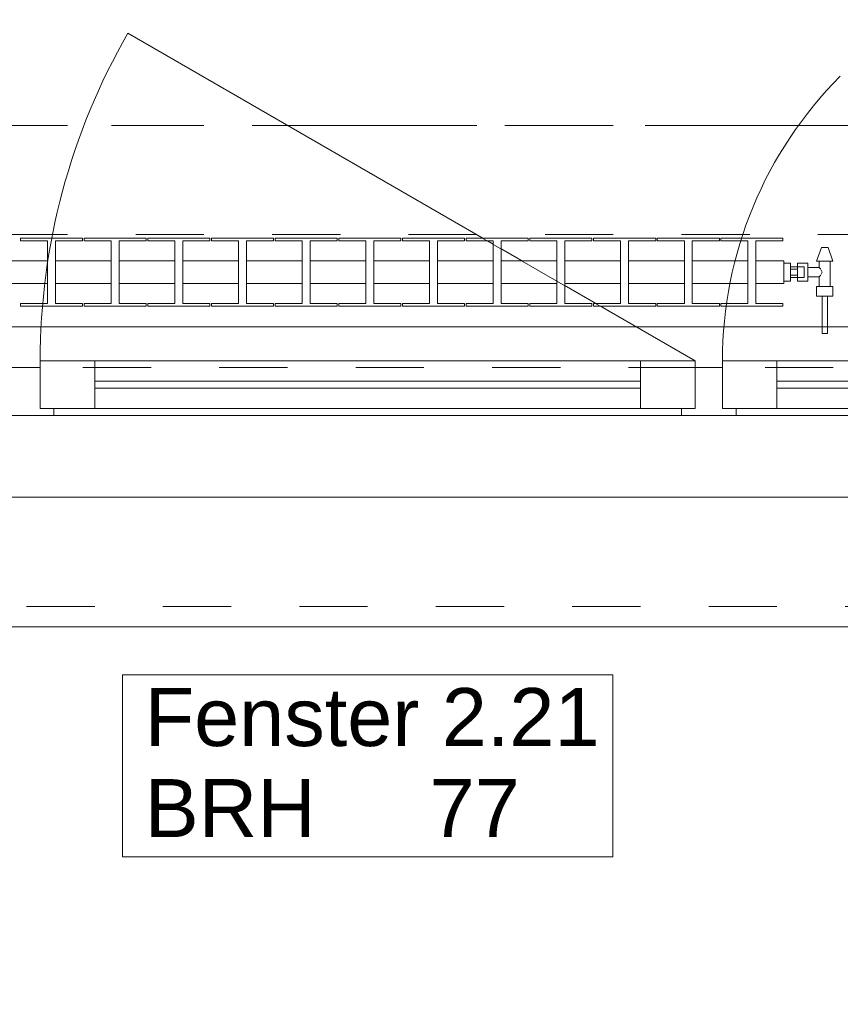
# Model space of a CAD drawing. Header units: metres. Extents: x -4 to 100, y -11 to 17.
# Tile 95 of 256: x 9.01 to 10.21, y -0.74 to 0.7. Entities that reach past the tile are written whole.
import ezdxf

# ---------------------------------------------------------------- set-up
doc = ezdxf.new("R2010")
doc.units = ezdxf.units.M
doc.header["$MEASUREMENT"] = 0
for name, pattern in [('Achse', [0.2, 0.1, -0.05, 0, -0.05]), ('Strichlinie doppelt', [0.546806, 0.264583, -0.105833, 0.070556, -0.105833]), ('Strichlinie eng', [0.115, 0.075, -0.04]), ('Untersicht', [0.1, 0.075, -0.025]), ('Wipeout_Contour', [1, 0, -1])]:
    doc.linetypes.add(name, pattern=pattern)
for name, color, linetype in [('152 - Bemaßung_ Beschriftung.Ausbau', 7, 'Continuous'), ('451 - Universal.Achsen Raster', 7, 'Continuous'), ('603 - Struktur.Bodenplatte_ Decke Roh', 7, 'Continuous'), ('604 - Struktur.Wand Aussen', 7, 'Continuous'), ('608 - Struktur.Träger', 7, 'Continuous'), ('650 - Abdeckung.Fußboden Aufbau', 7, 'Continuous'), ('801 - HKLSE.Heizung_ Klima_ Lüftung', 7, 'Continuous'), ('Neubau_653 - Abdeckung.TB Verkofferung', 7, 'Continuous')]:
    doc.layers.add(name, color=color, linetype=linetype)
doc.styles.add('ERSTELLTER_STIL_2', font='txt')
doc.dimstyles.new('ERSTELLTER_STIL__5', dxfattribs={"dimtxt": 0.1, "dimasz": 0.0532, "dimexe": 0.18, "dimexo": 0.0625, "dimgap": 0, "dimtad": 1, "dimtih": 1, "dimtoh": 1, "dimzin": 0, "dimdsep": 46, "dimtxsty": 'ERSTELLTER_STIL_2', "dimblk": 'ARROWHEAD_2', "dimblk1": 'ARROWHEAD_2', "dimblk2": 'ARROWHEAD_2', "dimcen": 0.09, "dimse1": 1, "dimse2": 1, "dimclrd": 7, "dimclre": 7, "dimclrt": 7, "dimazin": 0, "dimtfac": 1, "dimtdec": 4, "dimtmove": 0, "dimatfit": 3, "dimfxl": 1, "dimtolj": 1, "dimtzin": 0, "dimarcsym": 0})

# ---------------------------------------------------------------- blocks, each defined once
blk = doc.blocks.new('*D446')
at = {"layer": '152 - Bemaßung_ Beschriftung.Ausbau', "color": 7, "linetype": 'Continuous', "lineweight": 5}
for p, q in [((7.12, -4.1125), (7.12, -4.0075)), ((8.32, -4.1125), (8.32, -4.0075)), ((7.1402, -4.025), (7.0998, -4.095)), ((8.3402, -4.025), (8.2998, -4.095)), ((4.72, -4.06), (7.12, -4.06)), ((7.12, -4.06), (8.32, -4.06)), ((8.32, -4.06), (10.72, -4.06))]:
    blk.add_line(p, q, dxfattribs=at)
at = {"layer": '152 - Bemaßung_ Beschriftung.Ausbau', "color": 7, "lineweight": 5, "insert": (7.587, -4.04), "char_height": 0.1, "attachment_point": 7, "style": 'ERSTELLTER_STIL_2'}
blk.add_mtext('\\A1;{\\pql;\\fArial|b0|i0|c0|p38;1,20}', dxfattribs=at)
blk = doc.blocks.new('ARROWHEAD_2')
at = {"color": 0, "linetype": 'Continuous', "lineweight": 0}
for p, q in [((-0.378, -0.655), (0.378, 0.655)), ((0, 0), (-1, 0))]:
    blk.add_line(p, q, dxfattribs=at)
blk = doc.blocks.new('*D447')
at = {"layer": '152 - Bemaßung_ Beschriftung.Ausbau', "color": 7, "linetype": 'Continuous', "lineweight": 5}
for p, q in [((8.3402, -4.025), (8.2998, -4.095)), ((10.7402, -4.025), (10.6998, -4.095)), ((8.32, -4.06), (10.72, -4.06))]:
    blk.add_line(p, q, dxfattribs=at)
at = {"layer": '152 - Bemaßung_ Beschriftung.Ausbau', "color": 7, "lineweight": 5, "char_height": 0.1, "attachment_point": 7, "style": 'ERSTELLTER_STIL_2'}
for s, insert in [('\\A1;{\\pql;\\fArial|b0|i0|c0|p38;2,40}', (9.387, -4.04)), ('\\A1;{\\pql;\\fArial|b0|i0|c0|p38;2,01}', (9.387, -4.18))]:
    blk.add_mtext(s, dxfattribs=dict(at, insert=insert))
blk = doc.blocks.new('*D448')
at = {"layer": '152 - Bemaßung_ Beschriftung.Ausbau', "color": 7, "linetype": 'Continuous', "lineweight": 5}
for p, q in [((10.72, -4.1125), (10.72, -4.0075)), ((11.92, -4.1125), (11.92, -4.0075)), ((10.7402, -4.025), (10.6998, -4.095)), ((11.9402, -4.025), (11.8998, -4.095)), ((8.32, -4.06), (10.72, -4.06)), ((10.72, -4.06), (11.92, -4.06)), ((11.92, -4.06), (14.32, -4.06))]:
    blk.add_line(p, q, dxfattribs=at)
at = {"layer": '152 - Bemaßung_ Beschriftung.Ausbau', "color": 7, "lineweight": 5, "insert": (11.187, -4.04), "char_height": 0.1, "attachment_point": 7, "style": 'ERSTELLTER_STIL_2'}
blk.add_mtext('\\A1;{\\pql;\\fArial|b0|i0|c0|p38;1,20}', dxfattribs=at)
blk = doc.blocks.new('*D482')
at = {"layer": '152 - Bemaßung_ Beschriftung.Ausbau', "color": 7, "linetype": 'Continuous', "lineweight": 5}
for p, q in [((7.655, -4.6125), (7.655, -4.5075)), ((7.805, -4.6125), (7.805, -4.5075)), ((7.6752, -4.525), (7.6348, -4.595)), ((7.8252, -4.525), (7.7848, -4.595)), ((4.195, -4.56), (7.655, -4.56)), ((7.655, -4.56), (7.805, -4.56)), ((7.805, -4.56), (11.245, -4.56))]:
    blk.add_line(p, q, dxfattribs=at)
blk = doc.blocks.new('*D483')
at = {"layer": '152 - Bemaßung_ Beschriftung.Ausbau', "color": 7, "linetype": 'Continuous', "lineweight": 5}
for p, q in [((7.8252, -4.525), (7.7848, -4.595)), ((11.2652, -4.525), (11.2248, -4.595)), ((7.805, -4.56), (11.245, -4.56))]:
    blk.add_line(p, q, dxfattribs=at)
at = {"layer": '152 - Bemaßung_ Beschriftung.Ausbau', "color": 7, "lineweight": 5, "char_height": 0.1, "attachment_point": 7, "style": 'ERSTELLTER_STIL_2'}
for s, insert in [('\\A1;{\\pql;\\fArial|b0|i0|c0|p38;3,44}', (9.3161, -4.54)), ('\\A1;{\\pql;\\fArial|b0|i0|c0|p38;15}', (11.073, -4.54))]:
    blk.add_mtext(s, dxfattribs=dict(at, insert=insert))
blk = doc.blocks.new('*D484')
at = {"layer": '152 - Bemaßung_ Beschriftung.Ausbau', "color": 7, "linetype": 'Continuous', "lineweight": 5}
for p, q in [((11.245, -4.6125), (11.245, -4.5075)), ((11.2652, -4.525), (11.2248, -4.595)), ((11.4152, -4.525), (11.3748, -4.595)), ((7.805, -4.56), (11.245, -4.56)), ((11.245, -4.56), (11.395, -4.56))]:
    blk.add_line(p, q, dxfattribs=at)
blk = doc.blocks.new('*D526')
at = {"layer": '152 - Bemaßung_ Beschriftung.Ausbau', "color": 7, "linetype": 'Continuous', "lineweight": 5}
for p, q in [((7.88, -5.1125), (7.88, -5.0075)), ((11.18, -5.1125), (11.18, -5.0075)), ((7.9002, -5.025), (7.8598, -5.095)), ((11.2002, -5.025), (11.1598, -5.095)), ((7.58, -5.06), (7.88, -5.06)), ((7.88, -5.06), (11.18, -5.06)), ((11.18, -5.06), (11.48, -5.06))]:
    blk.add_line(p, q, dxfattribs=at)
at = {"layer": '152 - Bemaßung_ Beschriftung.Ausbau', "color": 7, "lineweight": 5, "insert": (9.397, -5.04), "char_height": 0.1, "attachment_point": 7, "style": 'ERSTELLTER_STIL_2'}
blk.add_mtext('\\A1;{\\pql;\\fArial|b0|i0|c0|p38;3,30}', dxfattribs=at)
blk = doc.blocks.new('*D562')
at = {"layer": '152 - Bemaßung_ Beschriftung.Ausbau', "color": 7, "linetype": 'Continuous', "lineweight": 5}
for p, q in [((-0.165, -6.1125), (-0.165, -6.0075)), ((62.425, -6.1125), (62.425, -6.0075)), ((-0.1448, -6.025), (-0.1852, -6.095)), ((62.4048, -6.095), (62.4452, -6.025)), ((-0.1992, -6.06), (-0.165, -6.06)), ((-0.165, -6.06), (62.425, -6.06)), ((62.425, -6.06), (62.4593, -6.06))]:
    blk.add_line(p, q, dxfattribs=at)
at = {"layer": '152 - Bemaßung_ Beschriftung.Ausbau', "color": 7, "lineweight": 5, "insert": (30.959, -6.04), "char_height": 0.1, "attachment_point": 7, "style": 'ERSTELLTER_STIL_2'}
blk.add_mtext('\\A1;{\\pql;\\fArial|b0|i0|c0|p38;62,59}', dxfattribs=at)
blk = doc.blocks.new('*D747')
at = {"layer": '152 - Bemaßung_ Beschriftung.Ausbau', "color": 7, "linetype": 'Continuous', "lineweight": 5}
for p, q in [((-0.165, -5.6125), (-0.165, -5.5075)), ((43.74, -5.6125), (43.74, -5.5075)), ((-0.1448, -5.525), (-0.1852, -5.595)), ((43.7602, -5.525), (43.7198, -5.595)), ((-0.1992, -5.56), (-0.165, -5.56)), ((-0.165, -5.56), (43.74, -5.56)), ((43.74, -5.56), (43.89, -5.56))]:
    blk.add_line(p, q, dxfattribs=at)
at = {"layer": '152 - Bemaßung_ Beschriftung.Ausbau', "color": 7, "lineweight": 5, "char_height": 0.1, "attachment_point": 7, "style": 'ERSTELLTER_STIL_2'}
for s, insert in [('\\A1;{\\pql;\\fArial|b0|i0|c0|p38;43,90\\fArial|b0|i0|c0|p38;\\A1{\\H.66x;\\S5^  ;}}', (21.5915, -5.5594)), ('\\A1;{\\pql;\\fArial|b0|i0|c0|p38;15}', (43.7399, -5.5505))]:
    blk.add_mtext(s, dxfattribs=dict(at, insert=insert))

msp = doc.modelspace()

# ---------------------------------------------------------------- linework, layer by layer
at = {"layer": '451 - Universal.Achsen Raster', "color": 160, "linetype": 'Strichlinie doppelt', "lineweight": 9, "true_color": 0x3232ff}
msp.add_line((64.935, 0.55), (-3.175, 0.55), dxfattribs=at)
at = {"layer": '603 - Struktur.Bodenplatte_ Decke Roh', "color": 7, "linetype": 'Continuous', "lineweight": 18, "flags": 128}
msp.add_lwpolyline([(-0.015, 13.695), (-0.015, 0.005), (43.89, 0.005)], dxfattribs=at)
at = {"layer": '604 - Struktur.Wand Aussen', "color": 7, "linetype": 'Continuous', "lineweight": 13}
for p, q in [((9.04, 0.135), (9.04, 0.205)), ((9.04, 0.205), (9.12, 0.205)), ((9.12, 0.205), (9.92, 0.205)), ((9.12, 0.205), (9.12, 0.135)), ((9.92, 0.135), (9.92, 0.205)), ((9.92, 0.205), (10, 0.205)), ((10, 0.205), (10, 0.135)), ((10.04, 0.135), (10.04, 0.205)), ((10.04, 0.205), (10.12, 0.205)), ((10.12, 0.205), (10.55, 0.205)), ((10.12, 0.205), (10.12, 0.135)), ((9, 0.195), (9.02, 0.195)), ((9.02, 0.195), (9.04, 0.195)), ((9.04, 0.195), (9.04, 0.135)), ((10, 0.135), (10, 0.195)), ((10, 0.195), (10.02, 0.195)), ((10.02, 0.195), (10.04, 0.195)), ((10.04, 0.195), (10.04, 0.135)), ((9.12, 0.175), (9.92, 0.175)), ((10.12, 0.175), (10.55, 0.175)), ((9.92, 0.165), (9.12, 0.165)), ((10.55, 0.165), (10.12, 0.165)), ((9.04, 0.135), (9.06, 0.135)), ((9.12, 0.135), (9.04, 0.135)), ((9.06, 0.135), (9.06, 0.125)), ((9.92, 0.135), (9.12, 0.135)), ((10, 0.135), (9.92, 0.135)), ((9.98, 0.125), (9.98, 0.135)), ((9.98, 0.135), (10, 0.135)), ((10.04, 0.135), (10.06, 0.135)), ((10.12, 0.135), (10.04, 0.135)), ((10.06, 0.135), (10.06, 0.125)), ((10.55, 0.135), (10.12, 0.135)), ((9.02, 0.125), (8.98, 0.125)), ((9.06, 0.125), (9.02, 0.125)), ((9.98, 0.125), (9.06, 0.125)), ((10.02, 0.125), (9.98, 0.125)), ((10.06, 0.125), (10.02, 0.125)), ((10.61, 0.125), (10.06, 0.125))]:
    msp.add_line(p, q, dxfattribs=at)
at = {"layer": '604 - Struktur.Wand Aussen', "color": 7, "linetype": 'Strichlinie eng', "lineweight": 9}
msp.add_line((8.42, -0.155), (10.62, -0.155), dxfattribs=at)
at = {"layer": '604 - Struktur.Wand Aussen', "color": 7, "linetype": 'Continuous', "lineweight": 9}
msp.add_line((8.42, -0.185), (10.62, -0.185), dxfattribs=at)
at = {"layer": '604 - Struktur.Wand Aussen', "color": 7, "linetype": 'Continuous', "lineweight": 9, "flags": 128}
msp.add_lwpolyline([(9.1606, -0.5221), (9.8794, -0.5221), (9.8794, -0.3886), (9.8794, -0.255), (9.1606, -0.255), (9.1606, -0.3886)], close=True, dxfattribs=at)
at = {"layer": '608 - Struktur.Träger', "color": 7, "linetype": 'Achse', "lineweight": 9}
msp.add_line((0.38, 0.55), (61.88, 0.55), dxfattribs=at)
at = {"layer": '650 - Abdeckung.Fußboden Aufbau', "color": 7, "linetype": 'Continuous', "lineweight": 13, "flags": 128}
msp.add_lwpolyline([(7.805, 0.71), (7.89, 0.71), (7.89, 0.255), (11.17, 0.255), (11.17, 0.71), (11.245, 0.71), (11.245, 5.19), (11.17, 5.19), (11.17, 5.8725), (10.07, 5.8725)], dxfattribs=at)
at = {"layer": 'Neubau_653 - Abdeckung.TB Verkofferung', "color": 1, "linetype": 'Untersicht', "lineweight": 9}
msp.add_line((0.7025, 0.195), (29.33, 0.195), dxfattribs=at)

# ---------------------------------------------------------------- texts
at = {"layer": '604 - Struktur.Wand Aussen', "color": 7, "lineweight": 9, "char_height": 0.085, "style": 'ERSTELLTER_STIL_2'}
for s, insert, attachment_point in [('\\A1;{\\pql;\\pt0;\\fArial|b0|i0|c0|p38;Fenster 2.21}', (9.1932, -0.3608), 7), ('\\A1;{\\pql;\\pt0;\\fArial|b0|i0|c0|p38;}', (9.7399, -0.3886), 1), ('\\A1;{\\pql;\\pt0;\\fArial|b0|i0|c0|p38;BRH}', (9.1932, -0.408), 1), ('\\A1;{\\pql;\\pt0,0.05;\\fArial|b0|i0|c0|p38;77\\fArial|b0|i0|c0|p38;\\A1{\\H.66x;\\S^  ;}\\fArial|b0|i0|c0|p38;\\fArial|b0|i0|c0|p38;\\A1{\\H.66x;\\S^  ;}}', (9.6109, -0.408), 1)]:
    msp.add_mtext(s, dxfattribs=dict(at, insert=insert, attachment_point=attachment_point))

# ---------------------------------------------------------------- dimensions: what is measured, and where the dimension line sits
at = {"layer": '152 - Bemaßung_ Beschriftung.Ausbau', "color": 7, "linetype": 'Continuous', "lineweight": 5}
for base, p1, p2, picture, middle in [((8.32, -4.06), (7.12, 0.125), (8.32, 0.125), '*D446', (7.7169, -3.99)), ((10.72, -4.06), (8.32, 0.125), (10.72, 0.125), '*D447', (9.5169, -3.99)), ((11.92, -4.06), (10.72, 0.125), (11.92, 0.125), '*D448', (11.3169, -3.99)), ((62.425, -6.06), (-0.165, -0.145), (62.425, -0.145), '*D562', (31.127, -5.99)), ((43.7400000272, -5.5599999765), (-0.165, -0.145), (43.7400000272, -0.145), '*D747', (21.8945452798, -5.4899999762))]:
    dim = msp.add_linear_dim(base=base, p1=p1, p2=p2, angle=0, dimstyle='ERSTELLTER_STIL__5', dxfattribs=at)
    dim.commit()
    dim.dimension.update_dxf_attribs({"geometry": picture, "text_midpoint": middle, "dimtype": 160})

# ---------------------------------------------------------------- next in the draw order: wipeouts: each hides what was drawn before it
at = {"color": 254, "linetype": 'Wipeout_Contour', "lineweight": 0, "ltscale": 2305.024682}
msp.add_wipeout([(8.73, 0.3183), (8.7708, 0.3183), (8.7708, 0.2892), (8.7312, 0.2892), (8.7312, 0.285), (8.8222, 0.285), (8.8222, 0.2892), (8.7825, 0.2892), (8.7825, 0.3183), (8.8642, 0.3183), (8.8642, 0.2892), (8.8245, 0.2892), (8.8245, 0.285), (8.9155, 0.285), (8.9155, 0.2892), (8.8758, 0.2892), (8.8758, 0.3183), (8.9575, 0.3183), (8.9575, 0.2892), (8.9178, 0.2892), (8.9178, 0.285), (9.0088, 0.285), (9.0088, 0.2892), (8.9692, 0.2892), (8.9692, 0.3183), (9.0508, 0.3183), (9.0508, 0.2892), (9.0112, 0.2892), (9.0112, 0.285), (9.1022, 0.285), (9.1022, 0.2892), (9.0625, 0.2892), (9.0625, 0.3183), (9.1442, 0.3183), (9.1442, 0.2892), (9.1045, 0.2892), (9.1045, 0.285), (9.1955, 0.285), (9.1955, 0.2892), (9.1558, 0.2892), (9.1558, 0.3183), (9.2375, 0.3183), (9.2375, 0.2892), (9.1978, 0.2892), (9.1978, 0.285), (9.2888, 0.285), (9.2888, 0.2892), (9.2492, 0.2892), (9.2492, 0.3183), (9.3308, 0.3183), (9.3308, 0.2892), (9.2912, 0.2892), (9.2912, 0.285), (9.3822, 0.285), (9.3822, 0.2892), (9.3425, 0.2892), (9.3425, 0.3183), (9.4242, 0.3183), (9.4242, 0.2892), (9.3845, 0.2892), (9.3845, 0.285), (9.4755, 0.285), (9.4755, 0.2892), (9.4358, 0.2892), (9.4358, 0.3183), (9.5175, 0.3183), (9.5175, 0.2892), (9.4778, 0.2892), (9.4778, 0.285), (9.5688, 0.285), (9.5688, 0.2892), (9.5292, 0.2892), (9.5292, 0.3183), (9.6108, 0.3183), (9.6108, 0.2892), (9.5712, 0.2892), (9.5712, 0.285), (9.6622, 0.285), (9.6622, 0.2892), (9.6225, 0.2892), (9.6225, 0.3183), (9.7042, 0.3183), (9.7042, 0.2892), (9.6645, 0.2892), (9.6645, 0.285), (9.7555, 0.285), (9.7555, 0.2892), (9.7158, 0.2892), (9.7158, 0.3183), (9.7975, 0.3183), (9.7975, 0.2892), (9.7578, 0.2892), (9.7578, 0.285), (9.8488, 0.285), (9.8488, 0.2892), (9.8092, 0.2892), (9.8092, 0.3183), (9.8908, 0.3183), (9.8908, 0.2892), (9.8512, 0.2892), (9.8512, 0.285), (9.9422, 0.285), (9.9422, 0.2892), (9.9025, 0.2892), (9.9025, 0.3183), (9.9842, 0.3183), (9.9842, 0.2892), (9.9445, 0.2892), (9.9445, 0.285), (10.0355, 0.285), (10.0355, 0.2892), (9.9958, 0.2892), (9.9958, 0.3183), (10.0775, 0.3183), (10.0775, 0.2892), (10.0378, 0.2892), (10.0378, 0.285), (10.1288, 0.285), (10.1288, 0.2892), (10.0892, 0.2892), (10.0892, 0.3183), (10.13, 0.3183), (10.13, 0.3517), (10.0892, 0.3517), (10.0892, 0.3808), (10.1288, 0.3808), (10.1288, 0.385), (10.0378, 0.385), (10.0378, 0.3808), (10.0775, 0.3808), (10.0775, 0.3517), (9.9958, 0.3517), (9.9958, 0.3808), (10.0355, 0.3808), (10.0355, 0.385), (9.9445, 0.385), (9.9445, 0.3808), (9.9842, 0.3808), (9.9842, 0.3517), (9.9025, 0.3517), (9.9025, 0.3808), (9.9422, 0.3808), (9.9422, 0.385), (9.8512, 0.385), (9.8512, 0.3808), (9.8908, 0.3808), (9.8908, 0.3517), (9.8092, 0.3517), (9.8092, 0.3808), (9.8488, 0.3808), (9.8488, 0.385), (9.7578, 0.385), (9.7578, 0.3808), (9.7975, 0.3808), (9.7975, 0.3517), (9.7158, 0.3517), (9.7158, 0.3808), (9.7555, 0.3808), (9.7555, 0.385), (9.6645, 0.385), (9.6645, 0.3808), (9.7042, 0.3808), (9.7042, 0.3517), (9.6225, 0.3517), (9.6225, 0.3808), (9.6622, 0.3808), (9.6622, 0.385), (9.5712, 0.385), (9.5712, 0.3808), (9.6108, 0.3808), (9.6108, 0.3517), (9.5292, 0.3517), (9.5292, 0.3808), (9.5688, 0.3808), (9.5688, 0.385), (9.4778, 0.385), (9.4778, 0.3808), (9.5175, 0.3808), (9.5175, 0.3517), (9.4358, 0.3517), (9.4358, 0.3808), (9.4755, 0.3808), (9.4755, 0.385), (9.3845, 0.385), (9.3845, 0.3808), (9.4242, 0.3808), (9.4242, 0.3517), (9.3425, 0.3517), (9.3425, 0.3808), (9.3822, 0.3808), (9.3822, 0.385), (9.2912, 0.385), (9.2912, 0.3808), (9.3308, 0.3808), (9.3308, 0.3517), (9.2492, 0.3517), (9.2492, 0.3808), (9.2888, 0.3808), (9.2888, 0.385), (9.1978, 0.385), (9.1978, 0.3808), (9.2375, 0.3808), (9.2375, 0.3517), (9.1558, 0.3517), (9.1558, 0.3808), (9.1955, 0.3808), (9.1955, 0.385), (9.1045, 0.385), (9.1045, 0.3808), (9.1442, 0.3808), (9.1442, 0.3517), (9.0625, 0.3517), (9.0625, 0.3808), (9.1022, 0.3808), (9.1022, 0.385), (9.0112, 0.385), (9.0112, 0.3808), (9.0508, 0.3808), (9.0508, 0.3517), (8.9692, 0.3517), (8.9692, 0.3808), (9.0088, 0.3808), (9.0088, 0.385), (8.9178, 0.385), (8.9178, 0.3808), (8.9575, 0.3808), (8.9575, 0.3517), (8.8758, 0.3517), (8.8758, 0.3808), (8.9155, 0.3808), (8.9155, 0.385), (8.8245, 0.385), (8.8245, 0.3808), (8.8642, 0.3808), (8.8642, 0.3517), (8.7825, 0.3517), (8.7825, 0.3808), (8.8222, 0.3808), (8.8222, 0.385), (8.7312, 0.385), (8.7312, 0.3808), (8.7708, 0.3808), (8.7708, 0.3517), (8.73, 0.3517)], dxfattribs=at).dxf.layer = '801 - HKLSE.Heizung_ Klima_ Lüftung'

# ---------------------------------------------------------------- next in the draw order: linework, layer by layer
at = {"layer": '604 - Struktur.Wand Aussen', "color": 7, "linetype": 'Continuous', "lineweight": 9}
msp.add_line((10, 0.205), (9.1686, 0.685), dxfattribs=at)
msp.add_arc((10, 0.205), 0.96, 150, 180, dxfattribs=at)
at = {"layer": '608 - Struktur.Träger', "color": 7, "linetype": 'Untersicht', "lineweight": 13}
msp.add_line((0.38, 0.39), (61.88, 0.39), dxfattribs=at)
at = {"layer": '801 - HKLSE.Heizung_ Klima_ Lüftung', "color": 7, "linetype": 'Continuous', "lineweight": 5}
for p, q in [((9.0112, 0.385), (9.1022, 0.385)), ((9.0112, 0.385), (9.1022, 0.385)), ((9.0112, 0.3808), (9.0112, 0.385)), ((9.0508, 0.3808), (9.0112, 0.3808)), ((9.0508, 0.2892), (9.0508, 0.3808)), ((9.1022, 0.3808), (9.0625, 0.3808)), ((9.0625, 0.3808), (9.0625, 0.2892)), ((9.1022, 0.385), (9.1022, 0.3808)), ((9.1045, 0.385), (9.1955, 0.385)), ((9.1045, 0.3808), (9.1045, 0.385)), ((9.1045, 0.385), (9.1955, 0.385)), ((9.1045, 0.3808), (9.1045, 0.385)), ((9.1442, 0.3808), (9.1045, 0.3808)), ((9.1442, 0.2892), (9.1442, 0.3808)), ((9.1955, 0.3808), (9.1558, 0.3808)), ((9.1558, 0.3808), (9.1558, 0.2892)), ((9.1955, 0.385), (9.1955, 0.3808)), ((9.1955, 0.385), (9.1955, 0.3808)), ((9.1978, 0.385), (9.2888, 0.385)), ((9.1978, 0.385), (9.2888, 0.385)), ((9.1978, 0.3808), (9.1978, 0.385)), ((9.2375, 0.3808), (9.1978, 0.3808)), ((9.2375, 0.2892), (9.2375, 0.3808)), ((9.2888, 0.3808), (9.2492, 0.3808)), ((9.2492, 0.3808), (9.2492, 0.2892)), ((9.2888, 0.385), (9.2888, 0.3808)), ((9.2912, 0.385), (9.3822, 0.385)), ((9.2912, 0.3808), (9.2912, 0.385)), ((9.2912, 0.385), (9.3822, 0.385)), ((9.2912, 0.3808), (9.2912, 0.385)), ((9.3308, 0.3808), (9.2912, 0.3808)), ((9.3308, 0.2892), (9.3308, 0.3808)), ((9.3822, 0.3808), (9.3425, 0.3808)), ((9.3425, 0.3808), (9.3425, 0.2892)), ((9.3822, 0.385), (9.3822, 0.3808)), ((9.3845, 0.385), (9.4755, 0.385)), ((9.3845, 0.385), (9.4755, 0.385)), ((9.3845, 0.3808), (9.3845, 0.385)), ((9.4242, 0.3808), (9.3845, 0.3808)), ((9.4242, 0.2892), (9.4242, 0.3808)), ((9.4755, 0.3808), (9.4358, 0.3808)), ((9.4358, 0.3808), (9.4358, 0.2892)), ((9.4755, 0.385), (9.4755, 0.3808)), ((9.4755, 0.385), (9.4755, 0.3808)), ((9.4778, 0.385), (9.5688, 0.385)), ((9.4778, 0.385), (9.5688, 0.385)), ((9.4778, 0.3808), (9.4778, 0.385)), ((9.5175, 0.3808), (9.4778, 0.3808)), ((9.5175, 0.2892), (9.5175, 0.3808)), ((9.5688, 0.3808), (9.5292, 0.3808)), ((9.5292, 0.3808), (9.5292, 0.2892)), ((9.5688, 0.385), (9.5688, 0.3808)), ((9.5688, 0.385), (9.5688, 0.3808)), ((9.5712, 0.385), (9.6622, 0.385)), ((9.5712, 0.3808), (9.5712, 0.385)), ((9.5712, 0.385), (9.6622, 0.385)), ((9.5712, 0.3808), (9.5712, 0.385)), ((9.6108, 0.3808), (9.5712, 0.3808)), ((9.6108, 0.2892), (9.6108, 0.3808)), ((9.6622, 0.3808), (9.6225, 0.3808)), ((9.6225, 0.3808), (9.6225, 0.2892)), ((9.6622, 0.385), (9.6622, 0.3808)), ((9.6645, 0.385), (9.7555, 0.385)), ((9.6645, 0.385), (9.7555, 0.385)), ((9.6645, 0.3808), (9.6645, 0.385)), ((9.7042, 0.3808), (9.6645, 0.3808)), ((9.7042, 0.2892), (9.7042, 0.3808)), ((9.7555, 0.3808), (9.7158, 0.3808)), ((9.7158, 0.3808), (9.7158, 0.2892)), ((9.7555, 0.385), (9.7555, 0.3808)), ((9.7578, 0.385), (9.8488, 0.385)), ((9.7578, 0.385), (9.8488, 0.385)), ((9.7578, 0.3808), (9.7578, 0.385)), ((9.7975, 0.3808), (9.7578, 0.3808)), ((9.7975, 0.2892), (9.7975, 0.3808)), ((9.8488, 0.3808), (9.8092, 0.3808)), ((9.8092, 0.3808), (9.8092, 0.2892)), ((9.8488, 0.385), (9.8488, 0.3808)), ((9.8488, 0.385), (9.8488, 0.3808)), ((9.8512, 0.385), (9.9422, 0.385)), ((9.8512, 0.3808), (9.8512, 0.385)), ((9.8512, 0.385), (9.9422, 0.385)), ((9.8512, 0.3808), (9.8512, 0.385)), ((9.8908, 0.3808), (9.8512, 0.3808)), ((9.8908, 0.2892), (9.8908, 0.3808)), ((9.9422, 0.3808), (9.9025, 0.3808)), ((9.9025, 0.3808), (9.9025, 0.2892)), ((9.9422, 0.385), (9.9422, 0.3808)), ((9.9445, 0.385), (10.0355, 0.385)), ((9.9445, 0.3808), (9.9445, 0.385)), ((9.9445, 0.385), (10.0355, 0.385)), ((9.9445, 0.3808), (9.9445, 0.385)), ((9.9842, 0.3808), (9.9445, 0.3808)), ((9.9842, 0.2892), (9.9842, 0.3808)), ((10.0355, 0.3808), (9.9958, 0.3808)), ((9.9958, 0.3808), (9.9958, 0.2892)), ((10.0355, 0.385), (10.0355, 0.3808)), ((10.0355, 0.385), (10.0355, 0.3808)), ((10.0378, 0.385), (10.1288, 0.385)), ((10.0378, 0.3808), (10.0378, 0.385)), ((10.0378, 0.385), (10.1288, 0.385)), ((10.0378, 0.3808), (10.0378, 0.385)), ((10.0775, 0.3808), (10.0378, 0.3808)), ((10.0775, 0.2892), (10.0775, 0.3808)), ((10.1288, 0.3808), (10.0892, 0.3808)), ((10.0892, 0.3808), (10.0892, 0.2892)), ((10.1288, 0.385), (10.1288, 0.3808)), ((8.9692, 0.3517), (9.0508, 0.3517)), ((9.0625, 0.3517), (9.1442, 0.3517)), ((9.1558, 0.3517), (9.2375, 0.3517)), ((9.2492, 0.3517), (9.3308, 0.3517)), ((9.3425, 0.3517), (9.4242, 0.3517)), ((9.4358, 0.3517), (9.5175, 0.3517)), ((9.5292, 0.3517), (9.6108, 0.3517)), ((9.6225, 0.3517), (9.7042, 0.3517)), ((9.7158, 0.3517), (9.7975, 0.3517)), ((9.8092, 0.3517), (9.8908, 0.3517)), ((9.9025, 0.3517), (9.9842, 0.3517)), ((9.9958, 0.3517), (10.0775, 0.3517)), ((8.9692, 0.3183), (9.0508, 0.3183)), ((9.0625, 0.3183), (9.1442, 0.3183)), ((9.1558, 0.3183), (9.2375, 0.3183)), ((9.2492, 0.3183), (9.3308, 0.3183)), ((9.3425, 0.3183), (9.4242, 0.3183)), ((9.4358, 0.3183), (9.5175, 0.3183)), ((9.5292, 0.3183), (9.6108, 0.3183)), ((9.6225, 0.3183), (9.7042, 0.3183)), ((9.7158, 0.3183), (9.7975, 0.3183)), ((9.8092, 0.3183), (9.8908, 0.3183)), ((9.9025, 0.3183), (9.9842, 0.3183)), ((9.9958, 0.3183), (10.0775, 0.3183)), ((9.0112, 0.285), (9.0112, 0.2892)), ((9.0112, 0.2892), (9.0508, 0.2892)), ((9.0625, 0.2892), (9.1022, 0.2892)), ((9.1022, 0.2892), (9.1022, 0.285)), ((9.1045, 0.285), (9.1045, 0.2892)), ((9.1045, 0.285), (9.1045, 0.2892)), ((9.1045, 0.2892), (9.1442, 0.2892)), ((9.1558, 0.2892), (9.1955, 0.2892)), ((9.1955, 0.2892), (9.1955, 0.285)), ((9.1955, 0.2892), (9.1955, 0.285)), ((9.1978, 0.285), (9.1978, 0.2892)), ((9.1978, 0.2892), (9.2375, 0.2892)), ((9.2492, 0.2892), (9.2888, 0.2892)), ((9.2888, 0.2892), (9.2888, 0.285)), ((9.2912, 0.285), (9.2912, 0.2892)), ((9.2912, 0.285), (9.2912, 0.2892)), ((9.2912, 0.2892), (9.3308, 0.2892)), ((9.3425, 0.2892), (9.3822, 0.2892)), ((9.3822, 0.2892), (9.3822, 0.285)), ((9.3845, 0.285), (9.3845, 0.2892)), ((9.3845, 0.2892), (9.4242, 0.2892)), ((9.4358, 0.2892), (9.4755, 0.2892)), ((9.4755, 0.2892), (9.4755, 0.285)), ((9.4755, 0.2892), (9.4755, 0.285)), ((9.4778, 0.285), (9.4778, 0.2892)), ((9.4778, 0.2892), (9.5175, 0.2892)), ((9.5292, 0.2892), (9.5688, 0.2892)), ((9.5688, 0.2892), (9.5688, 0.285)), ((9.5688, 0.2892), (9.5688, 0.285)), ((9.5712, 0.285), (9.5712, 0.2892)), ((9.5712, 0.285), (9.5712, 0.2892)), ((9.5712, 0.2892), (9.6108, 0.2892)), ((9.6225, 0.2892), (9.6622, 0.2892)), ((9.6622, 0.2892), (9.6622, 0.285)), ((9.6645, 0.285), (9.6645, 0.2892)), ((9.6645, 0.2892), (9.7042, 0.2892)), ((9.7158, 0.2892), (9.7555, 0.2892)), ((9.7555, 0.2892), (9.7555, 0.285)), ((9.7578, 0.285), (9.7578, 0.2892)), ((9.7578, 0.2892), (9.7975, 0.2892)), ((9.8092, 0.2892), (9.8488, 0.2892)), ((9.8488, 0.2892), (9.8488, 0.285)), ((9.8488, 0.2892), (9.8488, 0.285)), ((9.8512, 0.285), (9.8512, 0.2892)), ((9.8512, 0.285), (9.8512, 0.2892)), ((9.8512, 0.2892), (9.8908, 0.2892)), ((9.9025, 0.2892), (9.9422, 0.2892)), ((9.9422, 0.2892), (9.9422, 0.285)), ((9.9445, 0.285), (9.9445, 0.2892)), ((9.9445, 0.285), (9.9445, 0.2892)), ((9.9445, 0.2892), (9.9842, 0.2892)), ((9.9958, 0.2892), (10.0355, 0.2892)), ((10.0355, 0.2892), (10.0355, 0.285)), ((10.0355, 0.2892), (10.0355, 0.285)), ((10.0378, 0.285), (10.0378, 0.2892)), ((10.0378, 0.285), (10.0378, 0.2892)), ((10.0378, 0.2892), (10.0775, 0.2892)), ((9.1022, 0.285), (9.0112, 0.285)), ((9.1955, 0.285), (9.1045, 0.285)), ((9.2888, 0.285), (9.1978, 0.285)), ((9.3822, 0.285), (9.2912, 0.285)), ((9.4755, 0.285), (9.3845, 0.285)), ((9.5688, 0.285), (9.4778, 0.285)), ((9.6622, 0.285), (9.5712, 0.285)), ((9.7555, 0.285), (9.6645, 0.285)), ((9.8488, 0.285), (9.7578, 0.285)), ((9.9422, 0.285), (9.8512, 0.285)), ((10.0355, 0.285), (9.9445, 0.285))]:
    msp.add_line(p, q, dxfattribs=at)

# ---------------------------------------------------------------- next in the draw order: wipeouts: each hides what was drawn before it
at = {"color": 254, "linetype": 'Wipeout_Contour', "lineweight": 0, "ltscale": 323.549381}
msp.add_wipeout([(10.13, 0.348), (10.13, 0.322), (10.14, 0.322), (10.14, 0.327), (10.15, 0.327), (10.15, 0.322), (10.165, 0.322), (10.165, 0.328), (10.182, 0.328), (10.182, 0.314), (10.178, 0.314), (10.178, 0.3), (10.186, 0.3), (10.186, 0.245), (10.194, 0.245), (10.194, 0.3), (10.202, 0.3), (10.202, 0.314), (10.198, 0.314), (10.198, 0.351), (10.202, 0.351), (10.195, 0.371), (10.185, 0.371), (10.178, 0.351), (10.182, 0.351), (10.182, 0.342), (10.165, 0.342), (10.165, 0.348), (10.15, 0.348), (10.15, 0.343), (10.14, 0.343), (10.14, 0.348)], dxfattribs=at).dxf.layer = '801 - HKLSE.Heizung_ Klima_ Lüftung'

# ---------------------------------------------------------------- next in the draw order: linework, layer by layer
at = {"layer": '604 - Struktur.Wand Aussen', "color": 7, "linetype": 'Continuous', "lineweight": 9}
msp.add_line((8.33, 0.255), (10.71, 0.255), dxfattribs=at)
at = {"layer": '604 - Struktur.Wand Aussen', "color": 7, "linetype": 'Strichlinie eng', "lineweight": 9}
msp.add_line((8.33, 0.255), (10.71, 0.255), dxfattribs=at)
at = {"layer": '604 - Struktur.Wand Aussen', "color": 7, "linetype": 'Continuous', "lineweight": 9}
msp.add_arc((10.63, 0.205), 0.59, 135, 180, dxfattribs=at)
at = {"layer": '801 - HKLSE.Heizung_ Klima_ Lüftung', "color": 7, "linetype": 'Continuous', "lineweight": 5}
for p, q in [((10.178, 0.351), (10.185, 0.371)), ((10.185, 0.371), (10.1865, 0.371)), ((10.1865, 0.371), (10.19, 0.371)), ((10.19, 0.371), (10.1935, 0.371)), ((10.1935, 0.371), (10.195, 0.371)), ((10.202, 0.351), (10.195, 0.371)), ((10.0892, 0.3517), (10.13, 0.3517)), ((10.13, 0.3468), (10.13, 0.3517)), ((10.13, 0.348), (10.14, 0.348)), ((10.13, 0.348), (10.14, 0.348)), ((10.13, 0.348), (10.14, 0.348)), ((10.13, 0.348), (10.14, 0.348)), ((10.13, 0.335), (10.13, 0.3468)), ((10.14, 0.335), (10.14, 0.348)), ((10.15, 0.3415), (10.15, 0.348)), ((10.15, 0.348), (10.15, 0.343)), ((10.165, 0.348), (10.15, 0.348)), ((10.165, 0.3415), (10.165, 0.348)), ((10.178, 0.351), (10.1815, 0.351)), ((10.1815, 0.351), (10.19, 0.351)), ((10.182, 0.342), (10.182, 0.351)), ((10.19, 0.351), (10.1985, 0.351)), ((10.198, 0.314), (10.198, 0.351)), ((10.1985, 0.351), (10.202, 0.351)), ((10.13, 0.3232), (10.13, 0.335)), ((10.15, 0.343), (10.14, 0.343)), ((10.14, 0.3393), (10.15, 0.3393)), ((10.14, 0.322), (10.14, 0.335)), ((10.15, 0.3407), (10.15, 0.343)), ((10.15, 0.343), (10.16, 0.343)), ((10.15, 0.3407), (10.15, 0.343)), ((10.15, 0.3393), (10.15, 0.3415)), ((10.15, 0.335), (10.15, 0.3407)), ((10.15, 0.3393), (10.15, 0.3407)), ((10.15, 0.335), (10.15, 0.3393)), ((10.15, 0.3307), (10.15, 0.335)), ((10.15, 0.3293), (10.15, 0.335)), ((10.16, 0.3407), (10.16, 0.343)), ((10.16, 0.335), (10.16, 0.3407)), ((10.16, 0.3293), (10.16, 0.335)), ((10.182, 0.342), (10.165, 0.342)), ((10.165, 0.3285), (10.165, 0.3415)), ((10.1837, 0.3399), (10.182, 0.342)), ((10.1842, 0.3389), (10.1837, 0.3399)), ((10.1861, 0.335), (10.1847, 0.3379)), ((10.1847, 0.3321), (10.1861, 0.335)), ((10.0892, 0.3183), (10.13, 0.3183)), ((10.13, 0.3183), (10.13, 0.3232)), ((10.13, 0.322), (10.14, 0.322)), ((10.14, 0.3307), (10.15, 0.3307)), ((10.15, 0.327), (10.14, 0.327)), ((10.15, 0.3285), (10.15, 0.3307)), ((10.15, 0.3293), (10.15, 0.3307)), ((10.15, 0.327), (10.15, 0.3293)), ((10.15, 0.327), (10.15, 0.3293)), ((10.15, 0.322), (10.15, 0.3285)), ((10.15, 0.327), (10.16, 0.327)), ((10.15, 0.327), (10.15, 0.322)), ((10.165, 0.322), (10.15, 0.322)), ((10.16, 0.327), (10.16, 0.3293)), ((10.165, 0.322), (10.165, 0.3285)), ((10.182, 0.328), (10.165, 0.328)), ((10.182, 0.328), (10.1837, 0.3301)), ((10.182, 0.314), (10.182, 0.328)), ((10.1837, 0.3301), (10.1842, 0.3311)), ((10.178, 0.314), (10.184, 0.314)), ((10.178, 0.3), (10.178, 0.314)), ((10.184, 0.314), (10.196, 0.314)), ((10.196, 0.314), (10.202, 0.314)), ((10.202, 0.3), (10.202, 0.314)), ((10.0892, 0.2892), (10.1288, 0.2892)), ((10.1288, 0.2892), (10.1288, 0.285)), ((10.178, 0.3), (10.184, 0.3)), ((10.184, 0.3), (10.196, 0.3)), ((10.186, 0.245), (10.186, 0.3)), ((10.186, 0.3), (10.1872, 0.3)), ((10.1872, 0.3), (10.19, 0.3)), ((10.19, 0.3), (10.1928, 0.3)), ((10.1928, 0.3), (10.194, 0.3)), ((10.194, 0.245), (10.194, 0.3)), ((10.196, 0.3), (10.202, 0.3)), ((10.1288, 0.285), (10.0378, 0.285)), ((10.186, 0.245), (10.1872, 0.245)), ((10.1872, 0.245), (10.19, 0.245)), ((10.19, 0.245), (10.1928, 0.245)), ((10.1928, 0.245), (10.194, 0.245))]:
    msp.add_line(p, q, dxfattribs=at)

# ---------------------------------------------------------------- next in the draw order: dimensions: what is measured, and where the dimension line sits
at = {"layer": '152 - Bemaßung_ Beschriftung.Ausbau', "color": 7, "linetype": 'Continuous', "lineweight": 5}
for base, p1, p2, picture, middle in [((7.805, -4.56), (7.655, 2.95), (7.805, 2.95), '*D482', (7.5592, -4.49)), ((11.245, -4.56), (7.805, 2.95), (11.245, 2.95), '*D483', (9.446, -4.49)), ((11.395, -4.56), (11.245, 2.95), (11.395, 2.95), '*D484', (11.1492, -4.49)), ((11.18, -5.06), (7.88, 0.7), (11.18, 0.7), '*D526', (9.5268, -4.99))]:
    dim = msp.add_linear_dim(base=base, p1=p1, p2=p2, angle=0, dimstyle='ERSTELLTER_STIL__5', dxfattribs=at)
    dim.commit()
    dim.dimension.update_dxf_attribs({"geometry": picture, "text_midpoint": middle, "dimtype": 160})

doc.saveas('drawing.dxf')
